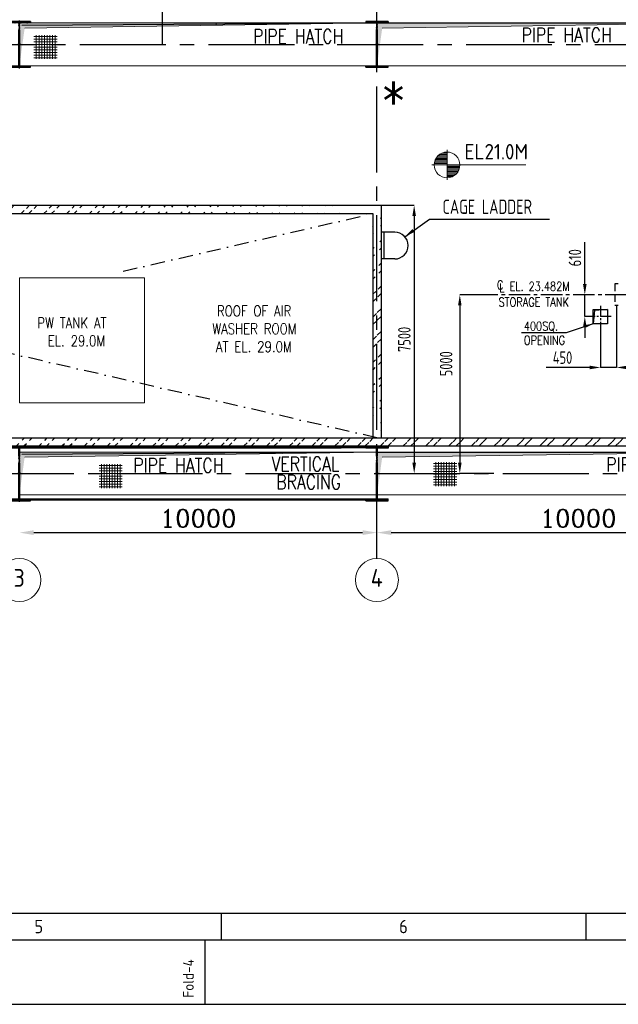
# Model space of a CAD drawing. Extents: x -287416 to 4934791, y -504132 to 1826789.
# Tile 40 of 256: x 12071 to 28813, y -183409 to -155873. Entities that reach past the tile are written whole.
import ezdxf
from ezdxf.enums import TextEntityAlignment as Align

# ---------------------------------------------------------------- set-up
doc = ezdxf.new("R2010")
doc.units = 0
doc.header["$LTSCALE"] = 800
doc.header["$MEASUREMENT"] = 0
for name, pattern in [('CENTER', [2, 1.25, -0.25, 0.25, -0.25]), ('CENTER2', [1.125, 0.75, -0.125, 0.125, -0.125]), ('CONTINOUS', [0]), ('DASHDOT', [1, 0.5, -0.25, 0, -0.25]), ('HIDDEN', [0.375, 0.25, -0.125])]:
    doc.linetypes.add(name, pattern=pattern)
doc.layers.get('0').update_dxf_attribs({"linetype": 'CONTINUOUS'})
doc.layers.get('DEFPOINTS').update_dxf_attribs({"linetype": 'CONTINUOUS'})
for name, color, linetype in [('CENTER', 2, 'CENTER'), ('CL', 2, 'CENTER2'), ('COL', 1, 'CENTER'), ('EQP0', 1, 'CONTINUOUS'), ('GRID', 8, 'CENTER'), ('HATCH', 9, 'CONTINUOUS'), ('MECH_EQ', 251, 'HIDDEN'), ('PIPE', 1, 'CONTINUOUS'), ('STR', 2, 'CONTINUOUS'), ('WALL', 6, 'CONTINUOUS')]:
    doc.layers.add(name, color=color, linetype=linetype)
for name, color, linetype, lineweight in [('DIM', 4, 'CONTINUOUS', 15), ('PIPE OPENING HATCH', 7, 'CONTINUOUS', 13), ('T', 3, 'CONTINUOUS', 15), ('TEXT', 3, 'CONTINUOUS', 15)]:
    doc.layers.add(name, color=color, linetype=linetype, lineweight=lineweight)
doc.styles.add('ROMANC', font='romanc')
doc.styles.add('ROMANS', font='ISO9.shx', dxfattribs={"width": 0.8})
doc.styles.add('S1', font='SIMPLEX.SHX', dxfattribs={"height": 200})
doc.styles.add('S3', font='ROMANS1.SHX', dxfattribs={"width": 0.8})
doc.styles.get("Standard").update_dxf_attribs({"font": 'ISO9'})
doc.dimstyles.get("Standard").update_dxf_attribs({"dimtxt": 0.18, "dimasz": 0.18, "dimexe": 0.18, "dimexo": 0.0625, "dimgap": 0.09, "dimtad": 0, "dimtih": 1, "dimtoh": 1, "dimdec": 4, "dimzin": 0, "dimdsep": 46, "dimtxsty": 'Standard', "dimcen": 0.09, "dimadec": 0, "dimazin": 0, "dimtfac": 1, "dimtdec": 4, "dimtofl": 0, "dimtmove": 0, "dimatfit": 3, "dimfxl": 1, "dimtolj": 1, "dimtzin": 0, "dimarcsym": 0})
doc.dimstyles.new('STANDARD$0', dxfattribs={"dimtxt": 250, "dimasz": 200, "dimexe": 0, "dimexo": 0, "dimgap": 100, "dimtad": 1, "dimdec": 0, "dimzin": 0, "dimdsep": 46, "dimtxsty": 'S1', "dimcen": 0, "dimadec": 0, "dimazin": 0, "dimtfac": 1, "dimtdec": 0, "dimtmove": 2, "dimatfit": 3, "dimfxl": 1, "dimtolj": 1, "dimtzin": 0, "dimarcsym": 0})
pattern_1 = [(45, (-25068.97, -292027.9), (-318.198, 318.198), []), (45, (-24856.84, -292027.9), (-318.198, 318.198), [])]

# ---------------------------------------------------------------- blocks, each defined once
blk = doc.blocks.new('*D595')
at = {"layer": 'DEFPOINTS', "color": 0, "linetype": 'Continuous', "transparency": 16777216}
for p in [(12063, -170218), (22063, -170218), (22063, -170218)]:
    blk.add_point(p, dxfattribs=at)
at = {"layer": 'DIM', "color": 4, "linetype": 'Continuous', "lineweight": -2, "transparency": 16777216}
blk.add_line((12463, -170218), (21663, -170218), dxfattribs=at)
at = {"layer": 'DIM', "color": 4, "linetype": 'Continuous', "transparency": 16777216}
for points in [[(12463, -170151), (12463, -170284), (12063, -170218)], [(21663, -170151), (21663, -170284), (22063, -170218)]]:
    blk.add_solid(points, dxfattribs=at)
at = {"layer": 'DIM', "linetype": 'Continuous', "transparency": 16777216, "insert": (17063, -169818), "char_height": 500, "attachment_point": 5, "style": 'ROMANC'}
blk.add_mtext('\\A1;10000', dxfattribs=at)
blk = doc.blocks.new('*D598')
at = {"layer": 'DEFPOINTS', "color": 0, "linetype": 'Continuous', "transparency": 16777216}
for p in [(22063, -170218), (32063, -170218), (32063, -170218)]:
    blk.add_point(p, dxfattribs=at)
at = {"layer": 'DIM', "color": 4, "linetype": 'Continuous', "lineweight": -2, "transparency": 16777216}
blk.add_line((22463, -170218), (31663, -170218), dxfattribs=at)
at = {"layer": 'DIM', "color": 4, "linetype": 'Continuous', "transparency": 16777216}
for points in [[(22463, -170151), (22463, -170284), (22063, -170218)], [(31663, -170151), (31663, -170284), (32063, -170218)]]:
    blk.add_solid(points, dxfattribs=at)
at = {"layer": 'DIM', "linetype": 'Continuous', "transparency": 16777216, "insert": (27690, -169818), "char_height": 500, "attachment_point": 5, "style": 'ROMANC'}
blk.add_mtext('\\A1;10000', dxfattribs=at)
blk = doc.blocks.new('*X7')
at = {"color": 0}
for p, q in [((36092, 29275), (36330, 29275)), ((36102, 29300), (36330, 29300)), ((36115, 29325), (36330, 29325)), ((36132, 29350), (36330, 29350)), ((36154, 29375), (36330, 29375)), ((36183, 29400), (36330, 29400)), ((36226, 29425), (36330, 29425)), ((36080, 29200), (36330, 29200)), ((36081, 29225), (36330, 29225)), ((36085, 29250), (36330, 29250))]:
    blk.add_line(p, q, dxfattribs=at)
blk = doc.blocks.new('LL')
for p, q in [((-711, 0), (-711, 423)), ((-1136, 0), (-711, 0)), ((1493, 0), (-711, 0)), ((-711, 0), (-711, -418))]:
    blk.add_line(p, q)
for start, end in [(90, 180), (0, 90), (180, 270), (270, 0)]:
    blk.add_arc((-711, 0), 360, start, end)
at = {"xscale": 1.440000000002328, "yscale": 1.440000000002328, "zscale": 1.440000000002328}
blk.add_blockref('*X7', (-53026, -42044), dxfattribs=at)
at = {"xscale": 1.440000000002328, "yscale": 1.440000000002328, "zscale": 1.440000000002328, "rotation": 180}
blk.add_blockref('*X7', (51604, 42044), dxfattribs=at)
at = {"flags": 4}
blk.add_attdef('LEVEL', (-222, 154), '', height=432, dxfattribs=at)
blk = doc.blocks.new('A$C1C927E47')
at = {"layer": 'COL'}
h = blk.add_hatch(dxfattribs=at)
h.set_pattern_fill('ANSI31', color=256, scale=100, style=0)
h.paths.add_polyline_path([(16, 0), (0, 0), (0, -710), (16, -710)])
h.paths.add_polyline_path([(16, 710), (0, 710), (0, 0), (16, 0)])
h.paths.add_polyline_path([(0, 710), (-16, 710), (-16, 0), (0, 0)])
h.paths.add_polyline_path([(0, 0), (-16, 0), (-16, -710), (0, -710)])
h.paths.add_polyline_path([(-310, -710), (-310, -760), (0, -760), (0, -710)])
h.paths.add_polyline_path([(310, -760), (310, -710), (0, -710), (0, -760)])
h.paths.add_polyline_path([(310, 710), (310, 760), (0, 760), (0, 710)])
h.paths.add_polyline_path([(-310, 760), (-310, 710), (0, 710), (0, 760)])
for p, q in [((310, 760), (-310, 760)), ((-310, 760), (-310, 710)), ((310, 710), (-310, 710)), ((-16, -710), (-16, 710)), ((16, -710), (16, 710)), ((310, 760), (310, 710)), ((-310, -710), (310, -710)), ((-310, -760), (-310, -710)), ((-310, -760), (310, -760)), ((310, -760), (310, -710))]:
    blk.add_line(p, q, dxfattribs=at)
at = {"layer": 'COL', "color": 2}
for p, q in [((0, -792), (0, 792)), ((44, 0), (-44, 0)), ((44, 0), (-44, 0))]:
    blk.add_line(p, q, dxfattribs=at)
blk = doc.blocks.new('A$C14326149')
at = {"layer": 'COL'}
h = blk.add_hatch(dxfattribs=at)
h.set_pattern_fill('ANSI31', color=256, scale=100, style=0)
h.paths.add_polyline_path([(310, 640), (0, 640), (0, 600), (310, 600)])
h.paths.add_polyline_path([(0, 600), (0, 640), (-310, 640), (-310, 600)])
h.paths.add_polyline_path([(0, -640), (0, -600), (-310, -600), (-310, -640)])
h.paths.add_polyline_path([(0, -600), (0, -640), (310, -640), (310, -600)])
h.paths.add_polyline_path([(-16, 0), (0, 0), (0, 600), (-16, 600)])
h.paths.add_polyline_path([(0, 0), (16, 0), (16, 600), (0, 600)])
h.paths.add_polyline_path([(16, 0), (0, 0), (0, -600), (16, -600)])
h.paths.add_polyline_path([(-16, -600), (0, -600), (0, 0), (-16, 0)])
for p, q in [((310, 640), (-310, 640)), ((-310, 640), (-310, 600)), ((310, 600), (-310, 600)), ((-16, -600), (-16, 600)), ((16, -600), (16, 600)), ((310, 640), (310, 600)), ((-310, -600), (310, -600)), ((-310, -640), (-310, -600)), ((-310, -640), (310, -640)), ((310, -640), (310, -600))]:
    blk.add_line(p, q, dxfattribs=at)
at = {"layer": 'COL', "color": 2}
for p, q in [((0, -672), (0, 672)), ((44, 0), (-44, 0))]:
    blk.add_line(p, q, dxfattribs=at)
blk = doc.blocks.new('*D623')
at = {"layer": 'DEFPOINTS', "color": 0, "transparency": 16777216}
for p in [(22178, -161064), (22910, -168564), (23104, -168564)]:
    blk.add_point(p, dxfattribs=at)
at = {"layer": 'DIM', "color": 9, "lineweight": -2, "transparency": 16777216}
for p, q in [((22178, -161064), (23104, -161064)), ((23104, -161364), (23104, -168264)), ((22910, -168564), (23104, -168564))]:
    blk.add_line(p, q, dxfattribs=at)
at = {"layer": 'DIM', "color": 9, "transparency": 16777216}
for points in [[(23054, -161364), (23154, -161364), (23104, -161064)], [(23054, -168264), (23154, -168264), (23104, -168564)]]:
    blk.add_solid(points, dxfattribs=at)
at = {"layer": 'DIM', "transparency": 16777216, "insert": (22829, -164814), "char_height": 350, "attachment_point": 5, "rotation": 90, "style": 'ROMANS'}
blk.add_mtext('\\A1;7500', dxfattribs=at)
blk = doc.blocks.new('*D625')
at = {"layer": 'DEFPOINTS', "color": 0, "transparency": 16777216}
for p in [(25359, -163564), (24380, -168564), (25329, -168564)]:
    blk.add_point(p, dxfattribs=at)
at = {"layer": 'DIM', "color": 9, "lineweight": -2, "transparency": 16777216}
for p, q in [((25359, -163564), (24380, -163564)), ((24380, -163864), (24380, -168264)), ((25329, -168564), (24380, -168564))]:
    blk.add_line(p, q, dxfattribs=at)
at = {"layer": 'DIM', "color": 9, "transparency": 16777216}
for points in [[(24330, -163864), (24430, -163864), (24380, -163564)], [(24330, -168264), (24430, -168264), (24380, -168564)]]:
    blk.add_solid(points, dxfattribs=at)
at = {"layer": 'DIM', "transparency": 16777216, "insert": (23997, -165495), "char_height": 350, "attachment_point": 5, "rotation": 90, "style": 'ROMANS'}
blk.add_mtext('\\A1;5000', dxfattribs=at)
blk = doc.blocks.new('*D681')
at = {"layer": 'DEFPOINTS', "color": 0, "transparency": 16777216}
for p in [(28763, -163864), (28313, -164374), (28763, -165599)]:
    blk.add_point(p, dxfattribs=at)
at = {"layer": 'DIM', "color": 9, "lineweight": -2, "transparency": 16777216}
for p, q in [((28763, -163864), (28763, -165599)), ((28313, -164374), (28313, -165599)), ((28013, -165599), (26793, -165599)), ((28763, -165599), (28313, -165599)), ((29063, -165599), (29363, -165599))]:
    blk.add_line(p, q, dxfattribs=at)
at = {"layer": 'DIM', "color": 9, "transparency": 16777216}
for points in [[(28013, -165549), (28013, -165649), (28313, -165599)], [(29063, -165549), (29063, -165649), (28763, -165599)]]:
    blk.add_solid(points, dxfattribs=at)
at = {"layer": 'DIM', "transparency": 16777216, "insert": (27253, -165324), "char_height": 350, "attachment_point": 5, "style": 'ROMANS'}
blk.add_mtext('\\A1;450', dxfattribs=at)
blk = doc.blocks.new('*D682')
at = {"layer": 'DEFPOINTS', "color": 0, "transparency": 16777216}
for p in [(27876, -163564), (28113, -163564), (28113, -164174)]:
    blk.add_point(p, dxfattribs=at)
at = {"layer": 'DIM', "color": 9, "lineweight": -2, "transparency": 16777216}
for p, q in [((27876, -163264), (27876, -162098)), ((28113, -163564), (27876, -163564)), ((27876, -164174), (27876, -163564)), ((28113, -164174), (27876, -164174)), ((27876, -164474), (27876, -164774))]:
    blk.add_line(p, q, dxfattribs=at)
at = {"layer": 'DIM', "color": 9, "transparency": 16777216}
for points in [[(27826, -163264), (27926, -163264), (27876, -163564)], [(27826, -164474), (27926, -164474), (27876, -164174)]]:
    blk.add_solid(points, dxfattribs=at)
at = {"layer": 'DIM', "transparency": 16777216, "insert": (27601, -162531), "char_height": 350, "attachment_point": 5, "rotation": 90, "style": 'ROMANS'}
blk.add_mtext('\\A1;610', dxfattribs=at)
blk = doc.blocks.new('A$C731D3036')
for p, q in [((-2590.23, 37.8), (-251.24, 37.8)), ((-1860.96, 37.79), (-1860.96, 26.67)), ((-1709.78, 37.79), (-1709.78, 26.67)), ((-1867.63, 0), (-1867.63, 26.68))]:
    blk.add_line(p, q)
for points in [[(0, 1869.86), (-2643.59, 1869.86), (-2643.59, 0), (0, 0)], [(-26.68, 1843.18), (-2616.91, 1843.18), (-2616.91, 26.68), (-26.68, 26.68)]]:
    blk.add_lwpolyline(points, close=True)
for s, p in [('5', (-1936.56, 32.23)), ('6', (-1785.37, 32.23))]:
    blk.add_text(s, height=5.56).set_placement(p, align=Align.MIDDLE)
blk.add_text('Fold-4', height=4.447, rotation=90).set_placement((-1872.32, 2.74))

msp = doc.modelspace()

# ---------------------------------------------------------------- hatches: boundary and pattern name
at = {"layer": 'DIM'}
h = msp.add_hatch(dxfattribs=at)
h.set_pattern_fill('ANSI37', color=256, scale=600, angle=45, style=0)
h.set_pattern_definition([(90, (-18063.63, -204864.9), (-75, 1e-14), []), (180, (-18063.63, -204864.9), (-1e-14, -75), [])])
h.paths.add_polyline_path([(13119, -156305.1), (12470.8, -156305.1), (12470.8, -156971.5), (13119, -156971.5)])
h = msp.add_hatch(dxfattribs=at)
h.set_pattern_fill('ANSI37', color=256, scale=600, angle=45, style=0)
h.set_pattern_definition([(90, (-16244, -216864.84), (-75, 1e-14), []), (180, (-16244, -216864.84), (-1e-14, -75), [])])
h.paths.add_polyline_path([(14938.6, -168305), (14290.4, -168305), (14290.4, -168971.4), (14938.6, -168971.4)])
h = msp.add_hatch(dxfattribs=at)
h.set_pattern_fill('ANSI37', color=256, scale=600, angle=45, style=0)
h.set_pattern_definition([(90, (-6889.636, -216810.32), (-75, 1e-14), []), (180, (-6889.636, -216810.32), (-1e-14, -75), [])])
h.paths.add_polyline_path([(24293, -168250.5), (23644.7, -168250.5), (23644.7, -168916.9), (24293, -168916.9)])
at = {"layer": 'HATCH'}
h = msp.add_hatch(dxfattribs=at)
h.set_pattern_fill('ANSI32', color=256, scale=1200, style=0)
h.set_pattern_definition(pattern_1)
edge = h.paths.add_edge_path()
edge.add_line((-4206.9, -161294.4), (21948.1, -161294.4))
edge.add_line((-4436.9, -161064.4), (22178.1, -161064.4))
h = msp.add_hatch(dxfattribs=at)
h.set_pattern_fill('ANSI32', color=256, scale=1200, style=0)
h.set_pattern_definition(pattern_1)
edge = h.paths.add_edge_path()
edge.add_line((22178.1, -161064.4), (22178.1, -167564.4))
edge.add_line((21948.1, -161294.4), (21948.1, -167564.4))
h = msp.add_hatch(dxfattribs=at)
h.set_pattern_fill('ANSI32', color=256, scale=1200, style=0)
h.set_pattern_definition([(45, (-25068.97, -292027.9), (-318.198, 318.198), []), (45, (-24856.84, -292027.9), (-318.198, 318.198), [])])
edge = h.paths.add_edge_path()
edge.add_line((-10336.9, -167564.8), (61947.4, -167575.6))
edge.add_line((-10566.9, -167794.4), (61947.4, -167794.2))
at = {"layer": 'PIPE OPENING HATCH', "lineweight": -2}
for points in [[(12134.9, -156034.2), (12063.1, -157164.4), (12063.1, -155966.1), (22063.1, -155966.1)], [(22134.9, -156034.2), (22063.1, -157164.4), (22063.1, -155966.1), (32063.1, -155966.1)], [(12134.9, -168034.1), (12063.1, -169164.4), (12063.1, -167966), (22063.1, -167966)], [(22134.9, -168034.1), (22063.1, -169164.4), (22063.1, -167966), (32063.1, -167966)]]:
    msp.add_hatch(color=1, dxfattribs=at).paths.add_polyline_path(points)
at = {"layer": 'PIPE OPENING HATCH'}
h = msp.add_hatch(color=1, dxfattribs=at)
h.paths.add_polyline_path([(12146.7, -156564.4), (12079.1, -156564.4), (12079.1, -157049.5)])
h.paths.add_polyline_path([(22063.1, -155964.4), (12079.1, -155964.4), (12079.1, -156564.4), (12107.1, -156564.4), (12146.7, -156564.4), (12210.5, -156106.2)])
h = msp.add_hatch(color=1, dxfattribs=at)
h.paths.add_polyline_path([(22146.7, -156564.4), (22079.1, -156564.4), (22079.1, -157049.5)])
h.paths.add_polyline_path([(32063.1, -155964.4), (22079.1, -155964.4), (22079.1, -156564.4), (22107.1, -156564.4), (22146.7, -156564.4), (22210.5, -156106.2)])
h = msp.add_hatch(color=1, dxfattribs=at)
h.paths.add_polyline_path([(12146.7, -168564.4), (12079.1, -168564.4), (12079.1, -169049.5)])
h.paths.add_polyline_path([(22063.1, -167964.4), (12079.1, -167964.4), (12079.1, -168564.4), (12107.1, -168564.4), (12146.7, -168564.4), (12210.5, -168106.2)])
h = msp.add_hatch(color=1, dxfattribs=at)
h.paths.add_polyline_path([(22146.7, -168564.4), (22079.1, -168564.4), (22079.1, -169049.5)])
h.paths.add_polyline_path([(32063.1, -167964.4), (22079.1, -167964.4), (22079.1, -168564.4), (22107.1, -168564.4), (22146.7, -168564.4), (22210.5, -168106.2)])

# ---------------------------------------------------------------- linework, layer by layer
at = {"layer": 'CENTER', "linetype": 'DASHDOT'}
for p, q in [((22063.1, -167564.5), (-5206.9, -161294.5)), ((14963.1, -162907.3), (21948.1, -161294.5))]:
    msp.add_line(p, q, dxfattribs=at)
at = {"layer": 'CL'}
msp.add_line((56047.8, -163564.4), (25040.3, -163564.4), dxfattribs=at)
at = {"layer": 'CL', "ltscale": 0.5}
for p, q in [((28313.1, -163874.4), (28313.1, -164474.4)), ((28613.1, -164174.4), (28013.1, -164174.4))]:
    msp.add_line(p, q, dxfattribs=at)
at = {"layer": 'DIM'}
msp.add_line((17563.1, -155964.4), (17563.1, -156029.2), dxfattribs=at)
msp.add_lwpolyline([(12063, -166590.7), (15563, -166590.7), (15563, -163090.7), (12063, -163090.7)], close=True, dxfattribs=at)
at = {"layer": 'EQP0'}
for p, q in [((22178.1, -161814.4), (22178.1, -162564.4)), ((22559.1, -161814.4), (22178.1, -161814.4)), ((22256.6, -161814.4), (22256.6, -162564.4)), ((22559.1, -162564.4), (22178.1, -162564.4))]:
    msp.add_line(p, q, dxfattribs=at)
msp.add_arc((22559.1, -162189.4), 375, 270, 90, dxfattribs=at)
at = {"layer": 'GRID', "linetype": 'CENTER2', "ltscale": 4}
for p, q in [((16063.1, -156564.4), (16063.1, -141064.4)), ((22063.1, -170942.4), (22063.1, -155147.5)), ((-11445.6, -156564.4), (86108.6, -156564.4)), ((-10415.2, -168564.4), (86155.8, -168564.3))]:
    msp.add_line(p, q, dxfattribs=at)
at = {"layer": 'MECH_EQ'}
for p, q in [((28713.1, -163264.4), (28713.1, -163864.4)), ((28813.1, -163264.4), (28713.1, -163264.4)), ((28813.1, -163864.4), (28713.1, -163864.4)), ((28813.1, -163864.4), (28713.1, -163864.4))]:
    msp.add_line(p, q, dxfattribs=at)
at = {"layer": 'PIPE'}
for p, q in [((28144.8, -164005.9), (28113.1, -164374.4)), ((28513.1, -163974.4), (28144.8, -164005.9))]:
    msp.add_line(p, q, dxfattribs=at)
msp.add_lwpolyline([(28113.1, -163974.4), (28513.1, -163974.4), (28513.1, -164374.4), (28113.1, -164374.4)], close=True, dxfattribs=at)
for points in [[(28113.1, -163974.4), (28144.8, -164005.9), (28513.1, -163974.4)], [(28113.1, -163974.4), (28144.8, -164005.9), (28113.1, -164374.4)]]:
    msp.add_solid(points, dxfattribs=at)
at = {"layer": 'PIPE OPENING HATCH', "color": 1, "lineweight": -2}
for p, q in [((22063.1, -155966.1), (12134.9, -156034.2)), ((22063.1, -155964.4), (32063.1, -155964.4)), ((22063.1, -167966), (12134.9, -168034.1)), ((22063.1, -167964.4), (32063.1, -167964.4))]:
    msp.add_line(p, q, dxfattribs=at)
at = {"layer": 'PIPE OPENING HATCH', "color": 1}
for p, q in [((12210.5, -156106.2), (22063.1, -155964.4)), ((22210.5, -156106.2), (32063.1, -155964.4)), ((12210.5, -168106.2), (22063.1, -167964.4)), ((22210.5, -168106.2), (32063.1, -167964.4))]:
    msp.add_line(p, q, dxfattribs=at)
for points in [[(12063.1, -155964.4), (22063.1, -155964.4), (22063.1, -157164.4), (12063.1, -157164.4)], [(22063.1, -155964.4), (32063.1, -155964.4), (32063.1, -157164.4), (22063.1, -157164.4)], [(12063.1, -167964.4), (22063.1, -167964.4), (22063.1, -169164.4), (12063.1, -169164.4)], [(22063.1, -167964.4), (32063.1, -167964.4), (32063.1, -169164.4), (22063.1, -169164.4)]]:
    msp.add_lwpolyline(points, close=True, dxfattribs=at)
at = {"layer": 'STR', "color": 7, "linetype": 'DASHDOT', "const_width": 70}
for points in [[(12373.1, -167839.4), (21753.1, -167829.4)], [(12373.1, -169289.4), (21753.1, -169289.4)]]:
    msp.add_lwpolyline(points, dxfattribs=at)
at = {"layer": 'TEXT'}
for centre in [(12063.1, -171542.4), (22063.1, -171542.4)]:
    msp.add_circle(centre, 600, dxfattribs=at)
at = {"layer": 'WALL'}
for p, q in [((-5436.9, -161064.4), (22178.1, -161064.4)), ((22178.1, -161064.4), (22178.1, -167564.4)), ((-5206.9, -161294.4), (21948.1, -161294.4)), ((21948.1, -161294.4), (21948.1, -167564.4)), ((-10336.9, -167564.4), (61947.4, -167575.6)), ((-10566.9, -167794.4), (61947.4, -167794.2))]:
    msp.add_line(p, q, dxfattribs=at)

# ---------------------------------------------------------------- block references
at = {"color": 1, "linetype": 'CONTINOUS', "lineweight": 15, "xscale": 67.46500254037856, "yscale": 67.46500254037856, "zscale": 67.46500254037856}
msp.add_blockref('A$C731D3036', (143254.7, -183408.7), dxfattribs=at)
at = {"layer": 'DIM'}
for p in [(12063.1, -156564.4), (22063.1, -156564.4)]:
    msp.add_blockref('A$C14326149', p, dxfattribs=at)
msp.add_blockref('LL', (24734.3, -159935), dxfattribs=at).add_auto_attribs({'LEVEL': 'EL21.0M'})
at = {"layer": 'HATCH'}
for p in [(12063.1, -168564.4), (22063.1, -168564.4)]:
    msp.add_blockref('A$C1C927E47', p, dxfattribs=at)

# ---------------------------------------------------------------- texts
at = {"layer": 'T', "style": 'S3', "width": 0.8}
for s, height, p in [('PIPE HATCH', 400, (26108.6, -156497.9)), ('PIPE HATCH', 400, (18599, -156535.1)), ('C', 250, (25418.7, -163417.7)), ('L', 250, (25482.5, -163497.4)), ('EL. 23.482M', 250, (25772.8, -163456.1)), ('STORAGE TANK', 250, (25461.9, -163895.1)), ('400SQ.', 250, (26169.7, -164568.7)), ('OPENING', 250, (26169.7, -164962.7)), ('PIPE HATCH', 400, (15249.7, -168535)), ('VERTICAL', 400, (19114.2, -168497.8)), ('PIPE HATCH', 400, (28475.3, -168512.5)), ('BRACING', 400, (19247.6, -168999.6))]:
    msp.add_text(s, height=height, dxfattribs=at).set_placement(p)
at = {"layer": 'T', "char_height": 300, "attachment_point": 1, "style": 'S3'}
for s, insert, width in [('\\pi152.64;MACHINE ROOM \\P\\pi421.21;AT EL.24.5M', (-4564.8, -158266.6), 3025.285), ('\\pi131.43;ROOF OF AIR  \\P\\pi2.0464e-012;WASHER ROOM \\P\\pi102.86;AT EL. 29.0M', (17457.5, -163868.5), 2605.714), ('\\pi78.246;PW TANK AT \\P\\pi369.67;EL. 29.0M', (12487.3, -164204.3), 2465.063)]:
    msp.add_mtext(s, dxfattribs=dict(at, insert=insert, width=width))
at = {"layer": 'TEXT', "style": 'ROMANC'}
msp.add_text('*', height=1125, dxfattribs=at).set_placement((22139.3, -158405))
at = {"layer": 'TEXT', "style": 'ROMANS', "width": 0.8}
msp.add_text('CAGE LADDER', height=400, dxfattribs=at).set_placement((25148.1, -161104), align=Align.MIDDLE)
at = {"layer": 'TEXT', "style": 'ROMANS'}
for s, p in [('3', (12057.2, -171483.4)), ('4', (22057.2, -171483.4))]:
    msp.add_text(s, height=500, dxfattribs=at).set_placement(p, align=Align.MIDDLE)

# ---------------------------------------------------------------- dimensions: what is measured, and where the dimension line sits
at = {"layer": 'DIM'}
dim = msp.add_linear_dim(base=(23104.3, -168564.4), p1=(22178.1, -161064.4), p2=(22909.9, -168564.4), angle=90, dimstyle='STANDARD$0', override={"dimtxt": 350, "dimasz": 300, "dimtxsty": 'ROMANS', "dimclrd": 9, "dimclre": 9, "dimclrt": 256, "dimtix": 1}, dxfattribs=at)
dim.commit()
dim.dimension.update_dxf_attribs({"geometry": '*D623', "text_midpoint": (22829.3, -164814.4)})
for base, p1, p2, override, picture, middle in [((27875.9, -163564.4), (28113.1, -164174.4), (28113.1, -163564.4), {"dimtxt": 350, "dimasz": 300, "dimtxsty": 'ROMANS', "dimclrd": 9, "dimclre": 9, "dimclrt": 256, "dimtix": 1, "dimtmove": 0}, '*D682', (27875.9, -162531.1)), ((24380.1, -168564.4), (25358.6, -163564.4), (25329.2, -168564.4), {"dimtxt": 350, "dimasz": 300, "dimtxsty": 'ROMANS', "dimclrd": 9, "dimclre": 9, "dimclrt": 256, "dimtix": 1}, '*D625', (23996.9, -165494.6))]:
    dim = msp.add_linear_dim(base=base, p1=p1, p2=p2, angle=90, dimstyle='STANDARD$0', override=override, dxfattribs=at)
    dim.commit()
    dim.dimension.update_dxf_attribs({"geometry": picture, "text_midpoint": middle, "dimtype": 160})
dim = msp.add_linear_dim(base=(28763.1, -165599), p1=(28313.1, -164374.4), p2=(28763.1, -163864.4), dimstyle='STANDARD$0', override={"dimtxt": 350, "dimasz": 300, "dimtxsty": 'ROMANS', "dimclrd": 9, "dimclre": 9, "dimclrt": 256, "dimtix": 1, "dimtmove": 0}, dxfattribs=at)
dim.commit()
dim.dimension.update_dxf_attribs({"geometry": '*D681', "text_midpoint": (27253.1, -165599), "dimtype": 160})
at = {"layer": 'DIM', "linetype": 'Continuous'}
dim = msp.add_linear_dim(base=(22063.1, -170217.7), p1=(12063.1, -170217.7), p2=(22063.1, -170217.7), dimstyle='STANDARD$0', override={"dimscale": 100, "dimtxt": 5, "dimasz": 4, "dimgap": 1.5, "dimtxsty": 'ROMANC', "dimclrd": 4, "dimclre": 256, "dimclrt": 256, "dimtix": 1}, dxfattribs=at)
dim.commit()
dim.dimension.update_dxf_attribs({"geometry": '*D595', "text_midpoint": (17063.1, -169817.7)})
dim = msp.add_linear_dim(base=(32063.1, -170217.7), p1=(22063.1, -170217.7), p2=(32063.1, -170217.7), dimstyle='STANDARD$0', override={"dimscale": 100, "dimtxt": 5, "dimasz": 4, "dimgap": 1.5, "dimtxsty": 'ROMANC', "dimclrd": 4, "dimclre": 256, "dimclrt": 256, "dimtix": 1}, dxfattribs=at)
dim.commit()
dim.dimension.update_dxf_attribs({"geometry": '*D598', "text_midpoint": (27689.8, -169817.7), "dimtype": 160})

# ---------------------------------------------------------------- leaders
at = {"layer": 'DIM'}
for points, override in [([(22840.2, -161941.2), (23530.5, -161454.5), (26889.1, -161454.5)], {"dimscale": 100, "dimtxt": 2, "dimasz": 3, "dimexe": 0, "dimexo": 0, "dimgap": 0.6, "dimtad": 0, "dimtih": 0, "dimtoh": 0, "dimdec": 0, "dimtxsty": 'ROMANS', "dimcen": 0, "dimclrd": 2, "dimclre": 2, "dimclrt": 2, "dimtdec": 0, "dimtix": 1, "dimtofl": 1, "dimtmove": 2, "dimfxl": 0.5}), ([(28113.1, -164374.4), (27350.7, -164633), (26107.6, -164633)], {"dimscale": 100, "dimtxt": 2, "dimasz": 2, "dimexe": 0, "dimexo": 0, "dimgap": 0.6, "dimtad": 0, "dimtih": 0, "dimtoh": 0, "dimdec": 0, "dimtxsty": 'ROMANS', "dimcen": 0, "dimclrd": 2, "dimclre": 2, "dimclrt": 2, "dimtdec": 0, "dimtix": 1, "dimtofl": 1, "dimtmove": 2, "dimfxl": 0.5})]:
    msp.add_leader(points, dimstyle='Standard', override=override, dxfattribs=at)

doc.saveas('drawing.dxf')
